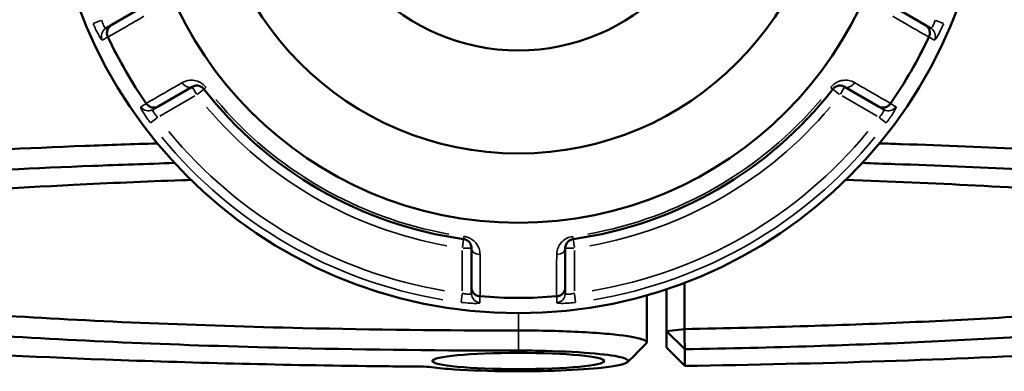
# Model space of a CAD drawing. Header units: millimetres. Extents: x 0 to 949, y -372 to 915.
# Tile 8 of 13: x 373 to 481, y 624 to 662. Entities that reach past the tile are written whole.
import ezdxf

# ---------------------------------------------------------------- set-up
doc = ezdxf.new("R2010")
doc.units = ezdxf.units.MM
doc.layers.add('Visible (ANSI)', color=7, linetype='Continuous', lineweight=50)
doc.layers.add('Visible Narrow (ANSI)', color=7, linetype='Continuous', lineweight=35)

msp = doc.modelspace()

# ---------------------------------------------------------------- linework, layer by layer
at = {"layer": 'Visible (ANSI)'}
for p, q in [((387.05, 663.94), (383.35, 661.81)), ((471.93, 661.81), (468.23, 663.94)), ((383.35, 661.81), (382.77, 661.48)), ((472.51, 661.48), (471.93, 661.81)), ((388.45, 652.98), (392.15, 655.11)), ((463.13, 655.11), (466.83, 652.98)), ((387.87, 652.64), (388.45, 652.98)), ((466.83, 652.98), (467.41, 652.64)), ((422.54, 637.56), (422.54, 633.3)), ((432.74, 633.3), (432.74, 637.56)), ((422.54, 633.3), (422.54, 632.63)), ((432.74, 632.63), (432.74, 633.3)), ((443.74, 633.1), (443.74, 628.56)), ((445.71, 628.77), (445.71, 633.8)), ((441.6, 632.44), (441.6, 627.31)), ((443.74, 628.56), (445.71, 628.77)), ((445.74, 626.58), (443.74, 628.56)), ((443.74, 628.56), (443.74, 626.75)), ((443.74, 626.75), (445.74, 624.77)), ((445.74, 624.77), (445.74, 626.58))]:
    msp.add_line(p, q, dxfattribs=at)
for radius in [51, 41.16, 33.63, 22.42]:
    msp.add_circle((427.64, 681.49), radius, dxfattribs=at)
for radius, start, end in [(49.33, 205.1632, 214.8368), (49.33, 325.1632, 334.8368), (43.35, 217.9057, 262.0943), (43.35, 277.9057, 322.0943), (49.33, 265.1632, 274.8368)]:
    msp.add_arc((427.64, 681.49), radius, start, end, dxfattribs=at)
msp.add_ellipse((427.64, 625.3), major_axis=(9.36, 0), ratio=0.093966, dxfattribs=at)
for points, knots in [([(382.98, 660.54), (382.93, 660.65), (382.89, 660.77), (382.87, 661.01), (382.89, 661.14), (382.95, 661.37), (383.01, 661.48), (383.16, 661.67), (383.25, 661.75), (383.35, 661.81), (383.35, 661.81), (383.35, 661.81)], [-0.1538375, -0.1538375, -0.1538375, -0.1538375, -0.1167974, -0.1167974, -0.078224, -0.078224, -0.0393698, -0.0393698, 0, 0, 0.0004765, 0.0004765, 0.0004765, 0.0004765]), ([(471.93, 661.81), (471.93, 661.81), (471.93, 661.81), (472.03, 661.75), (472.12, 661.67), (472.27, 661.48), (472.33, 661.37), (472.4, 661.14), (472.41, 661.01), (472.39, 660.77), (472.35, 660.65), (472.3, 660.54)], [-0.1539536, -0.1539536, -0.1539536, -0.1539536, -0.1534782, -0.1534782, -0.1142004, -0.1142004, -0.0754369, -0.0754369, -0.0369535, -0.0369535, 0, 0, 0, 0]), ([(392.15, 655.11), (392.27, 655.18), (392.4, 655.23), (392.76, 655.26), (393, 655.22), (393.29, 655.01), (393.37, 654.94), (393.44, 654.86)], [0, 0, 0, 0, 0.1173418, 0.1173418, 0.2827888, 0.2827888, 0.3454168, 0.3454168, 0.3454168, 0.3454168]), ([(461.84, 654.86), (461.87, 654.89), (461.9, 654.93), (461.98, 655), (462.03, 655.05), (462.16, 655.13), (462.24, 655.17), (462.38, 655.22), (462.45, 655.23), (462.62, 655.25), (462.72, 655.24), (462.93, 655.21), (463.04, 655.17), (463.13, 655.11)], [0, 0, 0, 0, 0.0258517, 0.0258517, 0.0672144, 0.0672144, 0.1228891, 0.1228891, 0.1744529, 0.1744529, 0.2514166, 0.2514166, 0.345416, 0.345416, 0.345416, 0.345416]), ([(388.45, 652.98), (388.45, 652.98), (388.45, 652.98), (388.35, 652.92), (388.23, 652.88), (388, 652.85), (387.87, 652.85), (387.64, 652.91), (387.52, 652.96), (387.32, 653.1), (387.23, 653.19), (387.16, 653.29)], [-0.1539536, -0.1539536, -0.1539536, -0.1539536, -0.1534782, -0.1534782, -0.1142004, -0.1142004, -0.0754369, -0.0754369, -0.0369535, -0.0369535, 0, 0, 0, 0]), ([(468.12, 653.29), (468.05, 653.19), (467.96, 653.1), (467.76, 652.96), (467.64, 652.91), (467.41, 652.85), (467.29, 652.85), (467.05, 652.88), (466.93, 652.92), (466.83, 652.98), (466.83, 652.98), (466.83, 652.98)], [-0.1538375, -0.1538375, -0.1538375, -0.1538375, -0.1167974, -0.1167974, -0.078224, -0.078224, -0.0393698, -0.0393698, 0, 0, 0.0004765, 0.0004765, 0.0004765, 0.0004765]), ([(388.36, 648.96), (385.71, 648.88), (383.09, 648.79), (367.77, 648.19), (355.94, 647.49), (335.92, 645.81), (327.57, 644.85), (314.16, 642.66), (309.31, 641.43), (304.64, 639.1), (304.11, 638.01), (305.18, 636.94)], [0.324568, 0.324568, 0.324568, 0.324568, 0.392678, 0.392678, 0.728472, 0.728472, 1.046993, 1.046993, 1.383349, 1.383349, 1.662992, 1.662992, 1.662992, 1.662992]), ([(550.1, 636.94), (550.67, 637.51), (550.79, 638.09), (550.1, 639.25), (549.29, 639.82), (546.76, 640.96), (545.03, 641.52), (540.71, 642.61), (538.11, 643.13), (532.54, 644.07), (529.69, 644.49), (523.45, 645.28), (520.05, 645.66), (510.23, 646.62), (503.34, 647.16), (491.77, 647.89), (487.47, 648.12), (478.59, 648.54), (474.01, 648.73), (468.53, 648.91), (467.73, 648.94), (466.92, 648.96)], [1.478601, 1.478601, 1.478601, 1.478601, 1.628301, 1.628301, 1.77895, 1.77895, 1.9296, 1.9296, 2.080249, 2.080249, 2.208301, 2.208301, 2.336353, 2.336353, 2.554041, 2.554041, 2.675173, 2.675173, 2.796304, 2.796304, 2.817024, 2.817024, 2.817024, 2.817024]), ([(417.69, 624.68), (415.48, 624.7), (413.29, 624.72), (406.23, 624.81), (401.41, 624.9), (391.92, 625.14), (387.25, 625.28), (374.54, 625.76), (366.75, 626.15), (355.23, 626.89), (351.14, 627.19), (343.42, 627.83), (339.78, 628.18), (332.4, 628.97), (328.75, 629.43), (322.24, 630.4), (319.37, 630.9), (314.47, 631.95), (312.44, 632.49), (309.26, 633.59), (308.11, 634.15), (307.42, 634.72), (306.04, 635.85), (306.5, 637.01), (311.29, 639.38), (316.08, 640.6), (329.29, 642.74), (337.5, 643.69), (357.2, 645.34), (368.83, 646.03), (384.26, 646.63), (387.23, 646.73), (390.23, 646.83)], [-3.05925, -3.05925, -3.05925, -3.05925, -3.004418, -3.004418, -2.882702, -2.882702, -2.760986, -2.760986, -2.543306, -2.543306, -2.415259, -2.415259, -2.287211, -2.287211, -2.136568, -2.136568, -1.985924, -1.985924, -1.83528, -1.83528, -1.684636, -1.684636, -1.684636, -1.383349, -1.383349, -1.046993, -1.046993, -0.728472, -0.728472, -0.392678, -0.392678, -0.314316, -0.314316, -0.314316, -0.314316]), ([(465.05, 646.83), (466.23, 646.79), (467.42, 646.75), (473.19, 646.56), (477.69, 646.37), (486.41, 645.96), (490.64, 645.73), (502.02, 645.02), (508.79, 644.49), (518.46, 643.54), (521.8, 643.17), (527.95, 642.39), (530.75, 641.98), (536.24, 641.06), (538.8, 640.54), (543.07, 639.47), (544.77, 638.92), (547.28, 637.8), (548.09, 637.24), (548.79, 636.09), (548.68, 635.52), (548.12, 634.95), (546.99, 633.82), (544.02, 632.7), (534.13, 630.46), (526.78, 629.37), (509.12, 627.52), (498.99, 626.75), (474.86, 625.45), (460.51, 624.98), (445.74, 624.77)], [-2.827277, -2.827277, -2.827277, -2.827277, -2.796304, -2.796304, -2.675173, -2.675173, -2.554041, -2.554041, -2.336353, -2.336353, -2.208301, -2.208301, -2.080249, -2.080249, -1.9296, -1.9296, -1.77895, -1.77895, -1.628301, -1.628301, -1.477652, -1.477652, -1.477652, -1.176353, -1.176353, -0.839746, -0.839746, -0.520565, -0.520565, -0.150161, -0.150161, -0.150161, -0.150161]), ([(392.02, 644.99), (391.69, 644.98), (391.36, 644.97), (386.99, 644.81), (383.05, 644.64), (372.73, 644.12), (366.6, 643.72), (357.7, 643), (354.58, 642.71), (348.77, 642.1), (346.07, 641.78), (340.7, 641.05), (338.12, 640.63), (333.64, 639.76), (331.76, 639.32), (328.72, 638.4), (327.56, 637.93), (326.03, 636.97), (325.64, 636.49), (325.64, 636.01), (325.64, 635.05), (327.2, 634.09), (333.79, 632.09), (339.39, 631.08), (353.44, 629.35), (361.66, 628.63), (380.85, 627.42), (391.99, 626.96), (411.49, 626.52), (419.56, 626.43), (427.64, 626.43)], [-2.784887, -2.784887, -2.784887, -2.784887, -2.774468, -2.774468, -2.647267, -2.647267, -2.429563, -2.429563, -2.301501, -2.301501, -2.173439, -2.173439, -2.022779, -2.022779, -1.872118, -1.872118, -1.721457, -1.721457, -1.570796, -1.570796, -1.570796, -1.269475, -1.269475, -0.916822, -0.916822, -0.589909, -0.589909, -0.237539, -0.237539, 0, 0, 0, 0]), ([(445.74, 626.58), (450.51, 626.66), (455.22, 626.77), (463.93, 627.05), (467.94, 627.2), (475.74, 627.55), (479.52, 627.75), (489.36, 628.35), (495.13, 628.79), (503.37, 629.58), (506.23, 629.89), (511.5, 630.54), (513.91, 630.88), (518.63, 631.65), (520.84, 632.09), (524.56, 632.99), (526.05, 633.45), (528.29, 634.39), (529.04, 634.86), (529.75, 635.82), (529.72, 636.31), (529.31, 636.79), (528.48, 637.74), (526.1, 638.69), (517.82, 640.63), (511.36, 641.6), (495.88, 643.21), (487.07, 643.87), (472.84, 644.62), (468.12, 644.82), (463.26, 644.99)], [-2.963212, -2.963212, -2.963212, -2.963212, -2.820633, -2.820633, -2.693413, -2.693413, -2.566193, -2.566193, -2.348533, -2.348533, -2.220498, -2.220498, -2.092463, -2.092463, -1.941833, -1.941833, -1.791204, -1.791204, -1.640574, -1.640574, -1.489944, -1.489944, -1.489944, -1.188685, -1.188685, -0.836053, -0.836053, -0.509206, -0.509206, -0.356705, -0.356705, -0.356705, -0.356705]), ([(421.68, 638.55), (421.72, 638.55), (421.76, 638.54), (421.87, 638.51), (421.93, 638.48), (422.07, 638.42), (422.14, 638.37), (422.26, 638.27), (422.3, 638.21), (422.41, 638.07), (422.45, 637.99), (422.52, 637.79), (422.54, 637.67), (422.54, 637.56)], [0, 0, 0, 0, 0.0258517, 0.0258517, 0.0672144, 0.0672144, 0.1230504, 0.1230504, 0.1741557, 0.1741557, 0.2508172, 0.2508172, 0.3454158, 0.3454158, 0.3454158, 0.3454158]), ([(432.74, 637.56), (432.74, 637.7), (432.77, 637.84), (432.91, 638.16), (433.06, 638.34), (433.38, 638.5), (433.49, 638.54), (433.6, 638.55)], [0, 0, 0, 0, 0.1173418, 0.1173418, 0.2762086, 0.2762086, 0.3454164, 0.3454164, 0.3454164, 0.3454164]), ([(427.64, 628.61), (419.74, 628.61), (411.83, 628.7), (392.76, 629.14), (381.85, 629.59), (363.05, 630.77), (355, 631.48), (341.21, 633.17), (335.71, 634.16), (329.31, 636.08), (327.77, 636.99), (327.65, 637.9)], [0, 0, 0, 0, 0.237539, 0.237539, 0.589909, 0.589909, 0.916822, 0.916822, 1.269475, 1.269475, 1.560249, 1.560249, 1.560249, 1.560249]), ([(527.63, 637.9), (527.61, 637.72), (527.53, 637.53), (527.02, 636.88), (526.29, 636.41), (524.07, 635.49), (522.6, 635.04), (518.94, 634.16), (516.77, 633.73), (512.13, 632.97), (509.76, 632.64), (504.59, 632), (501.79, 631.7), (493.71, 630.93), (488.05, 630.5), (478.42, 629.91), (474.72, 629.71), (467.08, 629.37), (463.15, 629.22), (454.74, 628.96), (450.26, 628.85), (445.71, 628.77)], [1.581343, 1.581343, 1.581343, 1.581343, 1.640574, 1.640574, 1.791204, 1.791204, 1.941833, 1.941833, 2.092463, 2.092463, 2.220498, 2.220498, 2.348533, 2.348533, 2.566193, 2.566193, 2.693413, 2.693413, 2.820633, 2.820633, 2.959548, 2.959548, 2.959548, 2.959548]), ([(423.46, 632.34), (423.33, 632.35), (423.21, 632.38), (422.99, 632.48), (422.89, 632.56), (422.72, 632.73), (422.65, 632.83), (422.56, 633.06), (422.54, 633.17), (422.54, 633.29), (422.54, 633.3), (422.54, 633.3)], [-0.1538372, -0.1538372, -0.1538372, -0.1538372, -0.1167973, -0.1167973, -0.0782243, -0.0782243, -0.0393696, -0.0393696, 0, 0, 0.0004767, 0.0004767, 0.0004767, 0.0004767]), ([(432.74, 633.3), (432.74, 633.3), (432.74, 633.29), (432.74, 633.17), (432.72, 633.06), (432.63, 632.83), (432.56, 632.73), (432.39, 632.56), (432.29, 632.48), (432.07, 632.38), (431.95, 632.35), (431.82, 632.34)], [-0.1539536, -0.1539536, -0.1539536, -0.1539536, -0.1534779, -0.1534779, -0.1142003, -0.1142003, -0.0754364, -0.0754364, -0.0369534, -0.0369534, 0, 0, 0, 0]), ([(441.54, 627.19), (441.71, 627.37), (441.51, 627.55), (440.24, 627.91), (439.06, 628.09), (435.76, 628.4), (433.55, 628.52), (430.01, 628.6), (428.83, 628.61), (427.64, 628.61)], [-1.651284, -1.651284, -1.651284, -1.651284, -1.244796, -1.244796, -0.775157, -0.775157, -0.251457, -0.251457, 0, 0, 0, 0]), ([(445.74, 626.58), (445.74, 626.94), (445.73, 627.31), (445.72, 628.04), (445.72, 628.4), (445.71, 628.77)], [-0.2978628, -0.2978628, -0.2978628, -0.2978628, -0.1489435, -0.1489435, 0, 0, 0, 0]), ([(427.64, 626.43), (428.64, 626.43), (429.64, 626.42), (432.63, 626.34), (434.52, 626.24), (437.34, 625.98), (438.37, 625.83), (439.58, 625.49), (439.75, 625.31), (439.27, 625.02), (438.9, 624.91), (438.38, 624.81), (437.85, 624.71), (437.16, 624.61), (435.01, 624.4), (433.36, 624.3), (429.73, 624.18), (427.76, 624.16), (423.74, 624.22), (421.71, 624.31), (419.14, 624.5), (418.34, 624.59), (417.69, 624.68)], [0, 0, 0, 0, 0.251457, 0.251457, 0.775157, 0.775157, 1.244796, 1.244796, 1.726092, 1.726092, 2.026901, 2.026901, 2.026901, 2.327711, 2.327711, 2.809007, 2.809007, 3.290451, 3.290451, 3.830103, 3.830103, 4.124749, 4.124749, 4.124749, 4.124749])]:
    msp.add_open_spline(points, degree=3, knots=knots, dxfattribs=at)
for points in [[(382.98, 660.54), (382.98, 660.53), (382.99, 660.52), (382.99, 660.52)], [(472.29, 660.52), (472.29, 660.52), (472.3, 660.53), (472.3, 660.54)], [(387.15, 653.31), (387.15, 653.3), (387.16, 653.3), (387.16, 653.29)], [(468.12, 653.29), (468.12, 653.3), (468.13, 653.3), (468.13, 653.31)], [(423.46, 632.34), (423.46, 632.34), (423.47, 632.34), (423.48, 632.33)], [(431.8, 632.33), (431.81, 632.34), (431.82, 632.34), (431.82, 632.34)], [(441.54, 627.19), (440.87, 626.53), (440.21, 625.86), (439.55, 625.2)]]:
    msp.add_open_spline(points, degree=3, dxfattribs=at)
at = {"layer": 'Visible Narrow (ANSI)'}
for p, q in [((382.23, 662.33), (381.39, 661.98)), ((473.89, 661.98), (473.05, 662.33)), ((392.15, 655.11), (392.61, 654.31)), ((392.71, 654.29), (393.43, 654.86)), ((393.44, 654.86), (393.65, 655.02)), ((461.63, 655.02), (461.84, 654.86)), ((461.85, 654.86), (462.57, 654.29)), ((462.67, 654.31), (463.13, 655.11)), ((388.62, 651.92), (392.43, 654.12)), ((462.85, 654.12), (466.67, 651.92)), ((387.62, 651.2), (388.34, 651.75)), ((466.94, 651.75), (467.66, 651.2)), ((421.68, 638.55), (421.55, 637.64)), ((421.71, 638.82), (421.68, 638.55)), ((433.6, 638.55), (433.57, 638.82)), ((433.73, 637.64), (433.6, 638.55)), ((421.62, 637.56), (422.54, 637.56)), ((432.74, 637.56), (433.66, 637.56)), ((421.54, 637.32), (421.54, 632.91)), ((433.74, 632.91), (433.74, 637.32)), ((421.53, 632.59), (421.42, 631.68)), ((433.86, 631.68), (433.75, 632.59)), ((427.64, 630.4), (427.64, 628.71)), ((427.64, 626.54), (427.64, 628.51))]:
    msp.add_line(p, q, dxfattribs=at)
for radius, start, end in [(43.06, 220.1151, 259.8849), (43.06, 280.1151, 319.8849), (44.35, 220.1151, 259.8849), (44.35, 280.1151, 319.8849), (49.21, 219.4087, 260.5913), (49.21, 279.4087, 320.5913), (50.2, 219.4087, 260.5913), (50.2, 279.4087, 320.5913)]:
    msp.add_arc((427.64, 681.49), radius, start, end, dxfattribs=at)
for centre, major_axis, ratio, start_param, end_param in [((383.27, 660.61), (-0.5, 0.866), 0.996168, 0.07437, 1.413032), ((472.01, 660.61), (0.5, 0.866), 0.996168, 4.870153, 6.208815), ((391.65, 655.98), (0.5, -0.866), 0.705572, 4.853399, 6.207933), ((463.63, 655.98), (-0.5, -0.866), 0.705572, 0.075252, 1.429786), ((387.37, 653.51), (0.5, -0.866), 0.996168, 4.870153, 6.208815), ((467.91, 653.51), (-0.5, -0.866), 0.996168, 0.07437, 1.413032), ((423.54, 637.56), (-1, 0), 0.705572, 0.075252, 1.429786), ((431.74, 637.56), (1, 0), 0.705572, 4.853399, 6.207933), ((423.54, 632.63), (-1, 0), 0.996168, 0.07437, 1.413032), ((431.74, 632.63), (1, 0), 0.996168, 4.870153, 6.208815)]:
    msp.add_ellipse(centre, major_axis=major_axis, ratio=ratio, start_param=start_param, end_param=end_param, dxfattribs=at)
for points, knots in [([(382.77, 661.48), (382.76, 661.47), (382.75, 661.47), (382.71, 661.49), (382.69, 661.52), (382.61, 661.61), (382.56, 661.69), (382.44, 661.95), (382.36, 662.15), (382.3, 662.36)], [0, 0, 0, 0, 0.0398263, 0.0398263, 0.1035483, 0.1035483, 0.1863869, 0.1863869, 0.314811, 0.314811, 0.314811, 0.314811]), ([(382.99, 660.52), (383.89, 661.03), (384.78, 661.55), (385.68, 662.07), (386.09, 662.31), (386.5, 662.55), (386.9, 662.78)], [-1.3998325, -1.3998325, -1.3998325, -1.3998325, -0.961239, -0.961239, -0.961239, -0.7613508, -0.7613508, -0.7613508, -0.7613508]), ([(468.38, 662.78), (468.78, 662.55), (469.19, 662.31), (469.6, 662.07), (470.5, 661.55), (471.39, 661.03), (472.29, 660.52)], [-1.9633043, -1.9633043, -1.9633043, -1.9633043, -1.7634161, -1.7634161, -1.7634161, -1.3248226, -1.3248226, -1.3248226, -1.3248226]), ([(472.98, 662.36), (472.95, 662.28), (472.93, 662.2), (472.86, 662.01), (472.81, 661.89), (472.71, 661.68), (472.65, 661.58), (472.56, 661.48), (472.53, 661.46), (472.51, 661.48)], [0, 0, 0, 0, 0.0486765, 0.0486765, 0.1265588, 0.1265588, 0.2278058, 0.2278058, 0.314814, 0.314814, 0.314814, 0.314814]), ([(381.39, 661.97), (381.55, 661.57), (381.74, 661.18), (382.01, 660.67), (382.11, 660.5), (382.24, 660.3), (382.29, 660.24), (382.35, 660.19), (382.36, 660.18), (382.37, 660.19)], [-0.314811, -0.314811, -0.314811, -0.314811, -0.1863869, -0.1863869, -0.1035483, -0.1035483, -0.0398263, -0.0398263, 0, 0, 0, 0]), ([(472.91, 660.19), (472.93, 660.17), (472.98, 660.22), (473.14, 660.44), (473.25, 660.63), (473.48, 661.07), (473.59, 661.29), (473.76, 661.67), (473.83, 661.82), (473.9, 661.97)], [-0.314814, -0.314814, -0.314814, -0.314814, -0.2278058, -0.2278058, -0.1265588, -0.1265588, -0.0486765, -0.0486765, 0, 0, 0, 0]), ([(382.37, 660.19), (382.46, 660.24), (382.55, 660.29), (382.64, 660.34), (382.75, 660.41), (382.86, 660.47), (382.98, 660.54)], [-1.5013766, -1.5013766, -1.5013766, -1.5013766, -1.1538791, -1.1538791, -1.1538791, -0.7009723, -0.7009723, -0.7009723, -0.7009723]), ([(472.3, 660.54), (472.42, 660.47), (472.53, 660.41), (472.64, 660.34), (472.73, 660.29), (472.82, 660.24), (472.91, 660.19)], [-2.0050197, -2.0050197, -2.0050197, -2.0050197, -1.5521128, -1.5521128, -1.5521128, -1.2046153, -1.2046153, -1.2046153, -1.2046153]), ([(393.67, 655.04), (393.54, 655.21), (393.38, 655.35), (392.78, 655.77), (392.3, 655.86), (391.58, 655.8), (391.31, 655.71), (391.07, 655.57)], [-0.3454168, -0.3454168, -0.3454168, -0.3454168, -0.2827888, -0.2827888, -0.1173418, -0.1173418, 0, 0, 0, 0]), ([(464.21, 655.57), (464.02, 655.68), (463.81, 655.76), (463.39, 655.83), (463.19, 655.84), (462.84, 655.8), (462.7, 655.77), (462.41, 655.67), (462.25, 655.59), (461.99, 655.42), (461.89, 655.33), (461.73, 655.17), (461.67, 655.11), (461.61, 655.04)], [-0.345416, -0.345416, -0.345416, -0.345416, -0.2514166, -0.2514166, -0.1744529, -0.1744529, -0.1228891, -0.1228891, -0.0672144, -0.0672144, -0.0258517, -0.0258517, 0, 0, 0, 0]), ([(391.07, 655.57), (390.66, 655.33), (390.25, 655.1), (389.84, 654.86), (388.94, 654.34), (388.05, 653.83), (387.15, 653.31)], [-1.9633043, -1.9633043, -1.9633043, -1.9633043, -1.7634048, -1.7634048, -1.7634048, -1.3248226, -1.3248226, -1.3248226, -1.3248226]), ([(468.13, 653.31), (467.23, 653.83), (466.34, 654.34), (465.44, 654.86), (465.03, 655.1), (464.62, 655.33), (464.21, 655.57)], [-1.3998325, -1.3998325, -1.3998325, -1.3998325, -0.9612504, -0.9612504, -0.9612504, -0.7613508, -0.7613508, -0.7613508, -0.7613508]), ([(386.56, 652.94), (386.55, 652.94), (386.55, 652.92), (386.55, 652.83), (386.64, 652.65), (386.91, 652.19), (387.07, 651.94), (387.36, 651.52), (387.48, 651.36), (387.61, 651.19)], [-0.3148135, -0.3148135, -0.3148135, -0.3148135, -0.282847, -0.282847, -0.1571372, -0.1571372, -0.0604374, -0.0604374, 0, 0, 0, 0]), ([(387.16, 653.29), (387.05, 653.22), (386.93, 653.16), (386.82, 653.09), (386.73, 653.04), (386.64, 652.99), (386.56, 652.94)], [-2.0050197, -2.0050197, -2.0050197, -2.0050197, -1.5521128, -1.5521128, -1.5521128, -1.2046153, -1.2046153, -1.2046153, -1.2046153]), ([(388.4, 651.79), (388.33, 651.87), (388.26, 651.94), (388.1, 652.14), (388.02, 652.26), (387.88, 652.48), (387.85, 652.58), (387.86, 652.63), (387.87, 652.64), (387.87, 652.64)], [0, 0, 0, 0, 0.0604374, 0.0604374, 0.1571372, 0.1571372, 0.282847, 0.282847, 0.3148135, 0.3148135, 0.3148135, 0.3148135]), ([(467.41, 652.64), (467.42, 652.64), (467.42, 652.63), (467.43, 652.59), (467.42, 652.55), (467.37, 652.43), (467.32, 652.35), (467.17, 652.12), (467.03, 651.95), (466.88, 651.79)], [0, 0, 0, 0, 0.0398626, 0.0398626, 0.1036426, 0.1036426, 0.1865568, 0.1865568, 0.3148109, 0.3148109, 0.3148109, 0.3148109]), ([(467.67, 651.19), (467.94, 651.54), (468.18, 651.9), (468.49, 652.39), (468.58, 652.55), (468.69, 652.77), (468.72, 652.85), (468.74, 652.92), (468.73, 652.94), (468.72, 652.94)], [-0.3148109, -0.3148109, -0.3148109, -0.3148109, -0.1865568, -0.1865568, -0.1036426, -0.1036426, -0.0398626, -0.0398626, 0, 0, 0, 0]), ([(468.72, 652.94), (468.64, 652.99), (468.55, 653.04), (468.46, 653.09), (468.35, 653.16), (468.23, 653.22), (468.12, 653.29)], [-1.5013766, -1.5013766, -1.5013766, -1.5013766, -1.1538791, -1.1538791, -1.1538791, -0.7009723, -0.7009723, -0.7009723, -0.7009723]), ([(423.47, 636.86), (423.47, 637.08), (423.44, 637.31), (423.29, 637.71), (423.2, 637.88), (422.99, 638.16), (422.89, 638.26), (422.66, 638.47), (422.52, 638.57), (422.24, 638.71), (422.11, 638.75), (421.89, 638.81), (421.8, 638.83), (421.72, 638.84)], [-0.3454158, -0.3454158, -0.3454158, -0.3454158, -0.2508172, -0.2508172, -0.1741557, -0.1741557, -0.1230504, -0.1230504, -0.0672144, -0.0672144, -0.0258517, -0.0258517, 0, 0, 0, 0]), ([(433.56, 638.84), (433.33, 638.81), (433.1, 638.74), (432.46, 638.41), (432.16, 638.05), (431.86, 637.42), (431.81, 637.14), (431.81, 636.86)], [-0.3454164, -0.3454164, -0.3454164, -0.3454164, -0.2762086, -0.2762086, -0.1173418, -0.1173418, 0, 0, 0, 0]), ([(423.48, 632.33), (423.48, 632.45), (423.48, 632.57), (423.48, 633.6), (423.48, 634.52), (423.48, 635.44), (423.48, 635.91), (423.48, 636.39), (423.47, 636.86)], [-1.3998325, -1.3998325, -1.3998325, -1.3998325, -1.3508636, -1.3508636, -0.9612408, -0.9612408, -0.9612408, -0.7613508, -0.7613508, -0.7613508, -0.7613508]), ([(431.81, 636.86), (431.81, 636.39), (431.8, 635.91), (431.8, 635.44), (431.8, 634.52), (431.8, 633.6), (431.8, 632.57), (431.8, 632.45), (431.8, 632.33)], [-0.9791356, -0.9791356, -0.9791356, -0.9791356, -0.7792456, -0.7792456, -0.7792456, -0.3896228, -0.3896228, -0.3406539, -0.3406539, -0.3406539, -0.3406539]), ([(422.54, 632.63), (422.54, 632.62), (422.53, 632.61), (422.5, 632.58), (422.46, 632.57), (422.34, 632.56), (422.25, 632.55), (422, 632.57), (421.83, 632.6), (421.62, 632.64), (421.58, 632.65), (421.54, 632.66)], [0, 0, 0, 0, 0.0395748, 0.0395748, 0.1028944, 0.1028944, 0.1852099, 0.1852099, 0.2922201, 0.2922201, 0.3148111, 0.3148111, 0.3148111, 0.3148111]), ([(423.46, 631.64), (423.46, 631.74), (423.46, 631.84), (423.46, 631.94), (423.46, 632.07), (423.46, 632.2), (423.46, 632.34)], [-1.5013766, -1.5013766, -1.5013766, -1.5013766, -1.1538791, -1.1538791, -1.1538791, -0.7009723, -0.7009723, -0.7009723, -0.7009723]), ([(431.82, 632.34), (431.82, 632.2), (431.82, 632.07), (431.82, 631.94), (431.82, 631.84), (431.82, 631.74), (431.82, 631.64)], [-2.0050197, -2.0050197, -2.0050197, -2.0050197, -1.5521128, -1.5521128, -1.5521128, -1.2046153, -1.2046153, -1.2046153, -1.2046153]), ([(433.74, 632.66), (433.63, 632.63), (433.52, 632.61), (433.25, 632.57), (433.1, 632.56), (432.83, 632.56), (432.74, 632.59), (432.74, 632.63)], [0, 0, 0, 0, 0.066534, 0.066534, 0.1729885, 0.1729885, 0.3148129, 0.3148129, 0.3148129, 0.3148129]), ([(421.42, 631.67), (421.49, 631.66), (421.57, 631.66), (422, 631.61), (422.35, 631.58), (422.87, 631.56), (423.06, 631.56), (423.3, 631.58), (423.38, 631.59), (423.44, 631.61), (423.46, 631.63), (423.46, 631.64)], [-0.3148111, -0.3148111, -0.3148111, -0.3148111, -0.2922201, -0.2922201, -0.1852099, -0.1852099, -0.1028944, -0.1028944, -0.0395748, -0.0395748, 0, 0, 0, 0]), ([(431.82, 631.64), (431.82, 631.6), (432, 631.57), (432.55, 631.56), (432.86, 631.58), (433.41, 631.62), (433.64, 631.65), (433.86, 631.67)], [-0.3148129, -0.3148129, -0.3148129, -0.3148129, -0.1729885, -0.1729885, -0.066534, -0.066534, 0, 0, 0, 0])]:
    msp.add_open_spline(points, degree=3, knots=knots, dxfattribs=at)

doc.saveas('drawing.dxf')
